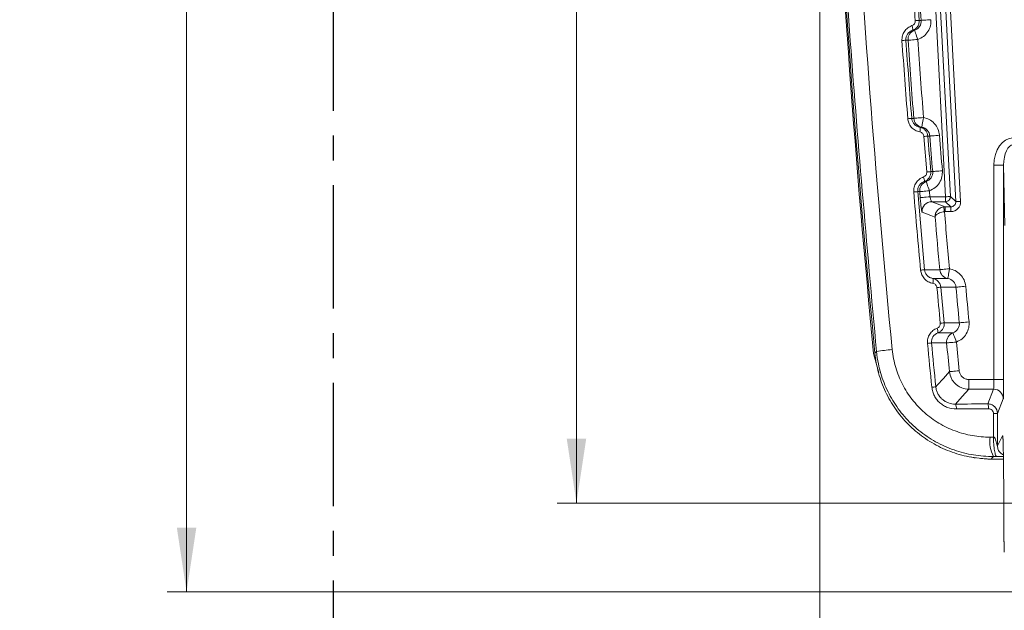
# Model space of a CAD drawing. Header units: millimetres. Extents: x 0 to 594, y 0 to 420.
# Tile 14 of 71: x 231 to 281, y 138 to 169. Entities that reach past the tile are written whole.
import ezdxf

# ---------------------------------------------------------------- set-up
doc = ezdxf.new("R2010")
doc.units = ezdxf.units.MM
doc.linetypes.add('CENTER', pattern=[10.16, 6.35, -1.27, 1.27, -1.27])
doc.styles.add('SLDTEXTSTYLE1', font='TXT', dxfattribs={"width": 0.605})
doc.dimstyles.new('SLDDIMSTYLE0', dxfattribs={"dimtxt": 2.568319, "dimasz": 3.3, "dimexe": 0, "dimexo": 0.0625, "dimgap": 0.64208, "dimtad": 1, "dimdec": 3, "dimlfac": 2, "dimrnd": 1e-09, "dimzin": 12, "dimdsep": 46, "dimtxsty": 'SLDTEXTSTYLE1', "dimsah": 1, "dimcen": 0.09, "dimadec": 0, "dimazin": 3, "dimtfac": 1, "dimtdec": 0, "dimtofl": 0, "dimtmove": 0, "dimatfit": 3, "dimfxl": 0, "dimfrac": 2, "dimtolj": 1, "dimtzin": 12, "dimarcsym": 0})
doc.dimstyles.new('SLDDIMSTYLE1', dxfattribs={"dimtxt": 2.568319, "dimasz": 3.3, "dimexe": 0, "dimexo": 0.0625, "dimgap": 0.64208, "dimtad": 1, "dimdec": 3, "dimlfac": 2, "dimrnd": 1e-09, "dimzin": 12, "dimdsep": 46, "dimtxsty": 'SLDTEXTSTYLE1', "dimsah": 1, "dimcen": 0.09, "dimadec": 0, "dimazin": 3, "dimtfac": 1, "dimtdec": 1, "dimtofl": 0, "dimtmove": 0, "dimatfit": 3, "dimfxl": 0, "dimfrac": 2, "dimtolj": 1, "dimtzin": 12, "dimarcsym": 0})
doc.dimstyles.new('SLDDIMSTYLE2', dxfattribs={"dimtxt": 2.568319, "dimasz": 3.3, "dimexe": 0, "dimexo": 0.0625, "dimgap": 0.64208, "dimtad": 1, "dimdec": 3, "dimlfac": 2, "dimrnd": 1e-09, "dimzin": 12, "dimdsep": 46, "dimtxsty": 'SLDTEXTSTYLE1', "dimsah": 1, "dimcen": 0.09, "dimadec": 0, "dimazin": 3, "dimtfac": 1, "dimtdec": 1, "dimtofl": 0, "dimtmove": 0, "dimatfit": 3, "dimfxl": 0, "dimfrac": 2, "dimtolj": 1, "dimtzin": 12, "dimarcsym": 0})
doc.dimstyles.new('SLDDIMSTYLE5', dxfattribs={"dimtxt": 2.568319, "dimasz": 3.3, "dimexe": 0, "dimexo": 0.0625, "dimgap": 0.64208, "dimtad": 1, "dimdec": 3, "dimlfac": 2, "dimrnd": 1e-09, "dimzin": 12, "dimdsep": 46, "dimtxsty": 'SLDTEXTSTYLE1', "dimsah": 1, "dimcen": 0.09, "dimadec": 0, "dimazin": 3, "dimtfac": 1, "dimtdec": 1, "dimtofl": 0, "dimtmove": 0, "dimatfit": 3, "dimfxl": 0, "dimfrac": 2, "dimtolj": 1, "dimtzin": 12, "dimarcsym": 0})

# ---------------------------------------------------------------- blocks, each defined once
blk = doc.blocks.new('*D10')
at = {"color": 7, "linetype": 'Continuous', "lineweight": 0}
for p, q in [((338.548, 146.536), (338.548, 71.536)), ((334.016, 89.628), (334.016, 90.216)), ((334.016, 90.216), (337.96, 90.216)), ((337.96, 90.216), (337.96, 89.628)), ((334.016, 86.198), (334.016, 85.61)), ((337.96, 85.61), (337.96, 86.198)), ((334.016, 85.61), (337.96, 85.61))]:
    blk.add_line(p, q, dxfattribs=at)
for points in [[(338.548, 146.536), (338.048, 143.236), (339.048, 143.236)], [(338.548, 71.536), (339.048, 74.836), (338.048, 74.836)]]:
    blk.add_solid(points, dxfattribs=at)
at = {"color": 7, "linetype": 'Continuous', "lineweight": 0, "attachment_point": 1, "rotation": 90, "style": 'SLDTEXTSTYLE1'}
for s, insert, char_height in [('min.', (330.017, 93.021, 0.05), 2.6458), ('min.', (334.55, 91.649, 0.05), 2.6458), ('150', (330.017, 83.797, 0.05), 2.6458), ('6', (334.55, 86.933, 0.05), 2.646)]:
    blk.add_mtext(s, dxfattribs=dict(at, insert=insert, char_height=char_height))
blk = doc.blocks.new('*D12')
at = {"color": 7, "linetype": 'Continuous', "lineweight": 0}
for p, q in [((271.889, 196.238), (271.889, 108.735)), ((253.852, 114.267), (253.264, 114.267)), ((253.264, 114.267), (253.264, 110.323)), ((257.282, 114.267), (257.87, 114.267)), ((257.87, 114.267), (257.87, 110.323)), ((253.264, 110.323), (253.852, 110.323)), ((257.87, 110.323), (257.282, 110.323)), ((271.889, 109.735), (246.889, 109.735))]:
    blk.add_line(p, q, dxfattribs=at)
for points in [[(246.889, 109.735), (250.189, 109.235), (250.189, 110.235)], [(271.889, 109.735), (268.589, 110.235), (268.589, 109.235)]]:
    blk.add_solid(points, dxfattribs=at)
at = {"color": 7, "linetype": 'Continuous', "lineweight": 0, "attachment_point": 1, "rotation": 0, "style": 'SLDTEXTSTYLE1'}
for s, insert, char_height in [('50', (252.431, 118.266, 0.05), 2.6458), ('min.', (259.695, 118.266, 0.05), 2.6458), ('min.', (259.303, 113.733, 0.05), 2.6458), ('2', (254.587, 113.733, 0.05), 2.646)]:
    blk.add_mtext(s, dxfattribs=dict(at, insert=insert, char_height=char_height))
blk = doc.blocks.new('*D13')
at = {"color": 7, "linetype": 'Continuous', "lineweight": 0}
for p, q in [((356.066, 264.449), (238.349, 264.449)), ((239.349, 264.449), (239.349, 139.275)), ((234.816, 206.027), (234.816, 206.615)), ((234.816, 206.615), (238.761, 206.615)), ((238.761, 206.615), (238.761, 206.027)), ((234.816, 197.697), (234.816, 197.109)), ((238.761, 197.109), (238.761, 197.697)), ((234.816, 197.109), (238.761, 197.109)), ((290.17, 139.275), (238.349, 139.275))]:
    blk.add_line(p, q, dxfattribs=at)
for points in [[(239.349, 264.449), (238.849, 261.149), (239.849, 261.149)], [(239.349, 139.275), (239.849, 142.575), (238.849, 142.575)]]:
    blk.add_solid(points, dxfattribs=at)
at = {"color": 7, "linetype": 'Continuous', "lineweight": 0, "char_height": 2.6458, "attachment_point": 1, "rotation": 90, "style": 'SLDTEXTSTYLE1'}
for s, insert in [('252,5', (230.818, 196.276, 0.05)), ('9,94', (235.35, 198.432, 0.05))]:
    blk.add_mtext(s, dxfattribs=dict(at, insert=insert))
blk = doc.blocks.new('*D17')
at = {"color": 7, "linetype": 'Continuous', "lineweight": 0}
for p, q in [((414.293, 245.752), (258.389, 245.752)), ((259.389, 143.848), (259.389, 245.752)), ((254.856, 196.515), (254.856, 197.103)), ((254.856, 197.103), (258.801, 197.103)), ((258.801, 197.103), (258.801, 196.515)), ((254.856, 193.085), (254.856, 192.497)), ((258.801, 192.497), (258.801, 193.085)), ((254.856, 192.497), (258.801, 192.497)), ((414.293, 143.848), (258.389, 143.848))]:
    blk.add_line(p, q, dxfattribs=at)
for points in [[(259.389, 245.752), (258.889, 242.452), (259.889, 242.452)], [(259.389, 143.848), (259.889, 147.148), (258.889, 147.148)]]:
    blk.add_solid(points, dxfattribs=at)
at = {"color": 7, "linetype": 'Continuous', "lineweight": 0, "attachment_point": 1, "rotation": 90, "style": 'SLDTEXTSTYLE1'}
for s, insert, char_height in [('203', (250.858, 190.684, -137.801), 2.6458), ('8', (255.39, 193.82, -137.801), 2.646)]:
    blk.add_mtext(s, dxfattribs=dict(at, insert=insert, char_height=char_height))

msp = doc.modelspace()

# ---------------------------------------------------------------- linework, layer by layer
at = {"color": 7, "linetype": 'CENTER', "lineweight": 30}
msp.add_line((246.88851, 271.94925), (246.88862, 71.53632), dxfattribs=at)
at = {"color": 8, "linetype": 'Continuous', "lineweight": 0}
for p, q in [((278.35489, 159.58588), (276.89997, 187.34706)), ((277.15034, 187.36018), (278.60526, 159.59901)), ((278.88216, 159.33624), (277.39969, 187.62295)), ((277.65006, 187.63607), (279.13252, 159.34936)), ((276.88334, 170.47811), (277.00747, 168.65383)), ((276.76887, 168.14408), (276.66588, 168.14408)), ((276.42908, 167.63348), (276.32086, 167.63349)), ((277.3953, 160.86208), (277.24708, 162.68937)), ((280.84385, 150.19661), (280.84384, 161.20986)), ((281.34527, 161.20986), (281.34527, 150.19661)), ((277.36288, 160.36859), (277.26465, 160.36859)), ((276.92676, 159.85376), (277.27955, 155.83842)), ((277.03009, 159.85375), (276.92676, 159.85376)), ((277.55539, 159.58588), (278.35489, 159.58588)), ((278.60526, 159.59901), (278.88216, 159.33624)), ((277.65166, 159.33517), (278.33389, 159.07241)), ((278.26965, 159.06825), (278.33389, 159.07241)), ((278.33389, 159.07241), (278.63178, 159.07241)), ((278.63178, 159.07241), (278.35489, 159.33517)), ((278.33389, 158.8217), (278.30174, 158.81963)), ((278.63178, 158.82169), (278.33389, 158.8217)), ((278.12061, 154.94023), (278.29315, 153.11108)), ((274.72868, 151.5455), (274.80876, 151.63462)), ((279.55678, 150.19661), (280.84385, 150.19661)), ((280.82711, 149.69559), (279.55678, 149.69558)), ((280.52683, 148.94449), (280.82711, 149.69559)), ((281.32853, 149.19456), (281.02892, 148.44512)), ((280.82183, 147.23735), (280.82182, 148.44512)), ((281.02891, 146.7782), (281.29354, 147.30761)), ((281.29354, 147.30761), (281.30193, 147.21661)), ((281.36683, 141.84158), (281.37459, 141.84158)), ((281.36683, 141.84158), (281.37463, 141.75352))]:
    msp.add_line(p, q, dxfattribs=at)
at = {"color": 7, "linetype": 'Continuous', "lineweight": 15}
for p, q in [((281.39941, 158.10813), (281.34527, 161.20986)), ((278.35489, 159.33517), (277.65166, 159.33517)), ((274.66304, 151.53855), (274.93516, 150.53673)), ((281.02892, 148.44512), (281.02891, 146.7782)), ((279.66606, 146.21868), (279.87981, 146.15372)), ((281.33741, 146.10434), (280.70654, 146.10433)), ((281.34782, 144.45792), (281.34935, 142.79209)), ((281.37459, 141.84158), (281.37465, 141.65985))]:
    msp.add_line(p, q, dxfattribs=at)
at = {"color": 8, "linetype": 'Continuous', "lineweight": 0, "flags": 128}
for points in [[(277.00747, 168.65383), (277.08646, 168.65382), (277.11003, 168.65383)], [(277.11003, 168.65383), (277.12325, 168.65474), (277.15415, 168.65687), (277.2016, 168.66015), (277.26389, 168.66445), (277.33874, 168.66961), (277.42345, 168.67546), (277.51494, 168.68177), (277.60986, 168.68833)], [(276.76887, 168.14408), (276.77233, 168.13382), (276.78168, 168.10602), (276.7966, 168.0617), (276.81651, 168.00256), (276.84066, 167.93082), (276.86814, 167.84918), (276.89791, 167.76074), (276.92885, 167.66883)], [(276.42908, 167.63348), (276.4423, 167.63442), (276.47319, 167.6366), (276.52064, 167.63996), (276.58292, 167.64436), (276.65777, 167.64966), (276.74246, 167.65565), (276.83394, 167.66212), (276.92885, 167.66883)], [(276.6208, 163.61814), (276.65598, 163.61814), (276.7266, 163.61814)], [(276.7266, 163.61814), (276.73981, 163.61916), (276.77069, 163.62155), (276.81812, 163.62523), (276.88037, 163.63005), (276.95518, 163.63585), (277.03984, 163.6424), (277.13126, 163.64948), (277.22613, 163.65683)], [(277.13752, 163.16324), (277.13934, 163.17337), (277.14446, 163.2019), (277.1527, 163.24774), (277.16372, 163.30915), (277.17712, 163.38379), (277.19238, 163.46882), (277.20893, 163.561), (277.22613, 163.65683)], [(277.03802, 163.16324), (277.07108, 163.16324), (277.13752, 163.16324)], [(277.54996, 162.70909), (277.49574, 162.70909), (277.45096, 162.70909)], [(277.54996, 162.70909), (277.56317, 162.71014), (277.59405, 162.71258), (277.64147, 162.71632), (277.70371, 162.72124), (277.77851, 162.72715), (277.86316, 162.73383), (277.95457, 162.74105), (278.04943, 162.74855)], [(281.34527, 161.20986), (281.33416, 161.20986), (281.30462, 161.20986), (281.25777, 161.20986), (281.19535, 161.20986), (281.11973, 161.20986), (281.03374, 161.20986), (280.94061, 161.20986), (280.84384, 161.20986)], [(277.59922, 160.88257), (277.67826, 160.88256), (277.69703, 160.88257)], [(277.69703, 160.88257), (277.71024, 160.88365), (277.74111, 160.88618), (277.78852, 160.89007), (277.85075, 160.89518), (277.92553, 160.90131), (278.01015, 160.90826), (278.10155, 160.91576), (278.19637, 160.92354)], [(277.36288, 160.36859), (277.3665, 160.35834), (277.37625, 160.33063), (277.39177, 160.28651), (277.41249, 160.22764), (277.43762, 160.15625), (277.46621, 160.07502), (277.49718, 159.98703), (277.52936, 159.89558)], [(277.03009, 159.85375), (277.04329, 159.85486), (277.07416, 159.85745), (277.12156, 159.86142), (277.18378, 159.86663), (277.25855, 159.87289), (277.34316, 159.87998), (277.43454, 159.88764), (277.52936, 159.89558)], [(277.05614, 159.5438), (277.05287, 159.58254), (277.04961, 159.62129), (277.04635, 159.66003), (277.04309, 159.69877), (277.03983, 159.73752), (277.03658, 159.77626), (277.03334, 159.81501), (277.03009, 159.85375)], [(277.05614, 159.5438), (277.06934, 159.54491), (277.1002, 159.54751), (277.14761, 159.55151), (277.20982, 159.55675), (277.28459, 159.56306), (277.3692, 159.57019), (277.46057, 159.57789), (277.55539, 159.58588)], [(277.52936, 159.89558), (277.53261, 159.85687), (277.53585, 159.81816), (277.5391, 159.77944), (277.54236, 159.74073), (277.54561, 159.70202), (277.54887, 159.66331), (277.55213, 159.62459), (277.55539, 159.58588)], [(278.60526, 159.59901), (278.59971, 159.59871), (278.58496, 159.59794), (278.56156, 159.59672), (278.5304, 159.59508), (278.49264, 159.5931), (278.4497, 159.59085), (278.4032, 159.58842), (278.35489, 159.58588)], [(278.35489, 159.58588), (278.35489, 159.5375), (278.35489, 159.49094), (278.35489, 159.44794), (278.35489, 159.41013), (278.35489, 159.37893), (278.35489, 159.3555), (278.35489, 159.34073), (278.35489, 159.33517)], [(278.30174, 158.81963), (278.29556, 158.86744), (278.28963, 158.91347), (278.28414, 158.95599), (278.27931, 158.99343), (278.27531, 159.02439), (278.2723, 159.0477), (278.27039, 159.06251), (278.26965, 159.06825)], [(278.33389, 159.07241), (278.33389, 159.06685), (278.33389, 159.05208), (278.33389, 159.02866), (278.3339, 158.99745), (278.33389, 158.95964), (278.33389, 158.91664), (278.33389, 158.87008), (278.33389, 158.8217)], [(278.63178, 158.82169), (278.63178, 158.87008), (278.63179, 158.91664), (278.63179, 158.95964), (278.63178, 158.99745), (278.63179, 159.02866), (278.63179, 159.05208), (278.63179, 159.06685), (278.63178, 159.07241)], [(279.13252, 159.34936), (279.0842, 159.34683), (279.03771, 159.34439), (278.99477, 159.34214), (278.95701, 159.34016), (278.92585, 159.33853), (278.90245, 159.33731), (278.8877, 159.33653), (278.88216, 159.33624)], [(277.82355, 158.53231), (277.77814, 158.54981), (277.59651, 158.61983), (277.15246, 158.79103)], [(278.0616, 155.83836), (278.0748, 155.83956), (278.10564, 155.84235), (278.15302, 155.84665), (278.2152, 155.85228), (278.28993, 155.85905), (278.37449, 155.86672), (278.46581, 155.87499), (278.56058, 155.88358)], [(278.478, 155.38894), (278.47968, 155.39905), (278.48445, 155.42761), (278.49212, 155.47354), (278.5024, 155.53508), (278.51488, 155.60988), (278.52911, 155.69511), (278.54454, 155.78752), (278.56058, 155.88358)], [(277.27955, 155.83842), (277.31474, 155.83841), (277.49045, 155.8384), (278.0616, 155.83836)], [(277.70223, 155.38895), (277.73531, 155.38895), (277.91104, 155.38895), (278.478, 155.38894)], [(278.89593, 154.94027), (278.82909, 154.94027), (278.47765, 154.94025), (278.16268, 154.94023), (278.12061, 154.94023)], [(278.89593, 154.94027), (278.90912, 154.94149), (278.93996, 154.94433), (278.98734, 154.94869), (279.0495, 154.95442), (279.12422, 154.96131), (279.20877, 154.9691), (279.30009, 154.97752), (279.39483, 154.98625)], [(278.29315, 153.11108), (278.37227, 153.11108), (278.72381, 153.11109), (279.03822, 153.11109), (279.0673, 153.11109)], [(279.0673, 153.11109), (279.08049, 153.11235), (279.11132, 153.11529), (279.15868, 153.1198), (279.22084, 153.12572), (279.29553, 153.13283), (279.38006, 153.14088), (279.47134, 153.14957), (279.56607, 153.15859)], [(278.74034, 152.59296), (278.71805, 152.59296), (278.54225, 152.59297), (277.96573, 152.59299)], [(278.74034, 152.59296), (278.74411, 152.58272), (278.75426, 152.55512), (278.77041, 152.5112), (278.79195, 152.45263), (278.81806, 152.3816), (278.84777, 152.30081), (278.87996, 152.21329), (278.9134, 152.12233)], [(278.41472, 152.07397), (278.39181, 152.07397), (278.21598, 152.07399), (277.63511, 152.07403)], [(278.41472, 152.07397), (278.42791, 152.07525), (278.45874, 152.07824), (278.50609, 152.08283), (278.56823, 152.08886), (278.64292, 152.0961), (278.72743, 152.1043), (278.8187, 152.11315), (278.9134, 152.12233)], [(277.85921, 149.82312), (277.9304, 149.90196), (278.24676, 150.25222), (278.55966, 150.59844)], [(278.55966, 150.59844), (278.57285, 150.59976), (278.60366, 150.60282), (278.651, 150.60753), (278.71313, 150.61371), (278.7878, 150.62114), (278.87228, 150.62954), (278.96353, 150.63862), (279.05822, 150.64804)], [(279.55678, 149.69558), (279.55678, 149.70884), (279.55678, 149.73981), (279.55678, 149.78738), (279.55678, 149.84982), (279.55678, 149.92485), (279.55678, 150.00976), (279.55678, 150.10146), (279.55678, 150.19661)], [(281.34527, 150.19661), (281.33416, 150.19661), (281.30463, 150.19661), (281.25777, 150.19661), (281.19536, 150.19661), (281.11973, 150.19661), (281.03374, 150.19661), (280.94062, 150.19661), (280.84385, 150.19661)], [(279.55678, 149.69558), (279.21086, 149.31343), (278.8653, 148.93147)], [(281.02892, 148.44512), (281.02445, 148.44513), (281.0127, 148.44512), (280.99399, 148.44512), (280.96891, 148.44513), (280.93816, 148.44513), (280.90268, 148.44512), (280.86352, 148.44513), (280.82182, 148.44512)], [(280.82413, 146.2339), (280.7597, 146.1629), (280.70655, 146.10433)]]:
    msp.add_lwpolyline(points, dxfattribs=at)
at = {"color": 7, "linetype": 'Continuous', "lineweight": 15}
for centre, radius, start, end in [((876.57541, 210.08371), 604.68686, 176.10106441, 185.55536065), ((876.1528, 209.82768), 604.3075, 179.99664675, 185.5351321)]:
    msp.add_arc(centre, radius, start, end, dxfattribs=at)
at = {"color": 8, "linetype": 'Continuous', "lineweight": 0}
for centre, radius, start, end in [((877.32766, 210.08371), 601.64577, 183.7744397, 183.94856525), ((276.5602, 172.72562), 4.09629, 273.407787, 276.268588), ((276.92931, 167.66895), 0.50149, 108.658465, 184.05568), ((276.29348, 168.21239), 0.37862, 349.605556, 26.563432), ((275.87696, 171.56235), 3.95386, 273.488369, 276.446261), ((876.57541, 210.08371), 601.64577, 184.04597144, 184.42940863), ((876.57541, 210.08371), 601.14475, 184.04597144, 184.42940863), ((276.17475, 167.22915), 3.63845, 273.824154, 277.04187), ((277.22645, 163.65661), 0.50132, 184.401395, 259.783183), ((276.6827, 163.03742), 0.37694, 341.279897, 19.498862), ((277.00099, 166.2968), 3.61581, 273.902551, 277.148693), ((877.32766, 210.08371), 601.64577, 184.51624308, 184.69074933), ((877.32766, 210.08371), 601.14475, 184.51624308, 184.69074933), ((276.8876, 160.43022), 0.38205, 350.717758, 27.240718), ((277.14857, 164.3437), 3.49035, 274.053663, 277.41835), ((277.52984, 159.89568), 0.50151, 109.445228, 184.795682), ((276.47913, 163.20853), 3.3845, 274.137252, 277.6001), ((278.3548, 159.58597), 0.25079, 270.019729, 2.980592), ((277.65236, 158.83347), 0.5017, 90.079793, 184.852721), ((876.57541, 210.08371), 600.967, 184.92092301, 185.17876319), ((876.57541, 210.08371), 600.46598, 184.89752205, 185.17876319), ((276.83037, 158.95806), 3.15182, 274.469972, 278.193292), ((277.34528, 155.25912), 0.37983, 341.982182, 19.986918), ((278.56088, 155.88335), 0.50131, 185.149235, 260.483514), ((277.66652, 158.0579), 3.15056, 274.552478, 278.286854), ((877.32766, 210.08371), 600.967, 185.26474286, 185.43989941), ((877.32766, 210.08371), 600.46598, 185.26474286, 185.43989941), ((277.83876, 156.13068), 3.0536, 274.702411, 278.557738), ((277.5836, 152.64755), 0.38601, 351.873192, 27.922752), ((278.9139, 152.12243), 0.50153, 110.246649, 185.544429), ((277.18428, 155.00439), 2.96484, 274.78318, 278.746298), ((876.57541, 210.08371), 600.967, 185.53923355, 185.68058615), ((876.57541, 210.08371), 600.46598, 185.53923355, 185.68058615), ((276.54537, 140.55061), 11.21923, 94.736483, 98.904537), ((277.40651, 152.65899), 2.87177, 274.974996, 279.069759), ((280.82686, 149.19392), 0.50167, 0.0734, 89.972171), ((278.48885, 148.73485), 0.4247, 352.709465, 27.577612), ((280.14105, 148.748), 0.43294, 352.83267, 26.99163), ((282.33896, 147.01469), 1.70421, 172.528608, 207.268052)]:
    msp.add_arc(centre, radius, start, end, dxfattribs=at)
for centre, major_axis, ratio, start_param, end_param in [((281.847, 161.19236), (-0.02476, 1.41835), 0.70705293, 6.27084428, 7.82929958), ((281.847, 161.19236), (-0.01857, 1.06382), 0.47134469, 6.27084428, 7.82929958), ((278.63162, 159.32327), (0.18206, -0.17277), 0.99903667, 5.47176769, 7.09460293), ((278.63162, 159.32327), (-0.36389, 0.34532), 0.99967865, 2.33017503, 3.95301027), ((280.82634, 150.19661), (0, 0.5015), 0.03491013, 3.18522588, 4.71238898), ((281.32777, 150.19661), (0, 1.003), 0.01745506, 3.18522588, 4.71238898), ((350.61503, 131.68601), (401.45075, 0.00023), 0.04366094, 1.7462829, 1.75048785), ((350.61503, 131.4355), (401.2, 0.00023), 0.04368823, 1.7462829, 1.75048785), ((281.29537, 144.30044), (0, 3.009), 0.01745506, 5.87225916, 6.31809189), ((350.61503, 133.47529), (401.2, 0.00023), 0.03483347, 1.74564701, 1.74608391), ((350.61503, 132.4729), (400.197, 0.00023), 0.03492077, 1.74564701, 1.74608391)]:
    msp.add_ellipse(centre, major_axis=major_axis, ratio=ratio, start_param=start_param, end_param=end_param, dxfattribs=at)
at = {"color": 7, "linetype": 'Continuous', "lineweight": 15}
for centre, major_axis, start_param, end_param in [((281.29537, 144.30044), (0, 3.009), 4.76474886, 5.87225916), ((281.36683, 142.84458), (0, 1.003), 1.6231562, 3.14159265)]:
    msp.add_ellipse(centre, major_axis=major_axis, ratio=0.01745506, start_param=start_param, end_param=end_param, dxfattribs=at)
at = {"color": 8, "linetype": 'Continuous', "lineweight": 0}
for points, knots in [([(274.80876, 151.63462), (274.31581, 157.12667), (273.32981, 168.11186), (272.42718, 184.63429), (271.94351, 201.21315), (271.93675, 217.83893), (272.35655, 234.50016), (273.02707, 245.5892), (273.3623, 251.13317)], [0, 0, 0, 0, 0.16606057, 0.33215361, 0.4982139, 0.66546473, 0.83274903, 1, 1, 1, 1]), ([(274.17126, 251.06512), (273.03265, 234.48866), (272.58751, 217.92267), (273.07024, 184.81149), (273.99811, 168.26628), (275.61896, 151.73152)], [0, 0, 0, 0, 0.5, 0.5, 1, 1, 1, 1]), ([(276.63213, 168.3817), (276.65745, 168.39289), (276.70798, 168.41521), (276.76479, 168.47736), (276.80144, 168.55338), (276.80294, 168.60884), (276.80369, 168.63658)], [0, 0, 0, 0, 0.25185845, 0.50272443, 0.75131256, 1, 1, 1, 1]), ([(277.00747, 168.65383), (277.00599, 168.59838), (277.00303, 168.48768), (276.93028, 168.33583), (276.81734, 168.21137), (276.71634, 168.1665), (276.66588, 168.14408)], [0, 0, 0, 0, 0.250373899, 0.499859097, 0.750169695, 1, 1, 1, 1]), ([(276.76887, 168.14408), (276.87404, 168.17941), (276.96466, 168.24858), (277.08797, 168.4324), (277.11769, 168.54304), (277.11003, 168.65383)], [0, 0, 0, 0, 0.5, 0.5, 1, 1, 1, 1]), ([(277.60986, 168.68833), (277.60792, 168.58686), (277.60382, 168.37217), (277.46752, 168.06816), (277.23956, 167.80846), (277.03242, 167.71537), (276.92885, 167.66883)], [0, 0, 0, 0, 0.22993206, 0.486507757, 0.74325866, 1, 1, 1, 1]), ([(276.11753, 167.61582), (276.11964, 167.699), (276.12386, 167.86534), (276.23334, 168.09351), (276.40372, 168.28066), (276.55573, 168.34791), (276.63213, 168.3817)], [0, 0, 0, 0, 0.24827558, 0.49644787, 0.74692768, 1, 1, 1, 1]), ([(276.66588, 168.14408), (276.56244, 168.10972), (276.47127, 168.04294), (276.34437, 167.85923), (276.31275, 167.74671), (276.32086, 167.63349)], [0, 0, 0, 0, 0.5, 0.5, 1, 1, 1, 1]), ([(277.03969, 162.91644), (276.956, 162.93999), (276.78856, 162.98709), (276.58704, 163.15917), (276.45468, 163.37122), (276.42904, 163.52777), (276.41742, 163.5988)], [0, 0, 0, 0, 0.26301325, 0.5262253, 0.78505942, 1, 1, 1, 1]), ([(276.6208, 163.61814), (276.62863, 163.57074), (276.64595, 163.46585), (276.73517, 163.32429), (276.87038, 163.21001), (276.98199, 163.17887), (277.03802, 163.16324)], [0, 0, 0, 0, 0.21203473, 0.46920513, 0.73354122, 1, 1, 1, 1]), ([(277.22613, 163.65683), (277.32439, 163.6301), (277.53187, 163.57365), (277.79352, 163.36728), (277.9897, 163.08335), (278.02952, 162.86015), (278.04943, 162.74855)], [0, 0, 0, 0, 0.230749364, 0.487252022, 0.743624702, 1, 1, 1, 1]), ([(277.03802, 163.16324), (277.0936, 163.14751), (277.20511, 163.11595), (277.33876, 163.00104), (277.42622, 162.86002), (277.44324, 162.7562), (277.45096, 162.70909)], [0, 0, 0, 0, 0.26116506, 0.52396193, 0.78401112, 1, 1, 1, 1]), ([(277.54996, 162.70909), (277.5412, 162.8198), (277.49573, 162.92444), (277.34683, 163.08831), (277.24673, 163.14367), (277.13752, 163.16324)], [0, 0, 0, 0, 0.5, 0.5, 1, 1, 1, 1]), ([(277.24708, 162.68937), (277.24319, 162.71293), (277.23461, 162.76499), (277.19055, 162.83557), (277.12338, 162.8929), (277.06758, 162.90859), (277.03969, 162.91644)], [0, 0, 0, 0, 0.21427616, 0.473321, 0.73677176, 1, 1, 1, 1]), ([(276.7233, 159.83285), (276.71624, 159.91656), (276.72314, 159.99913), (276.7647, 160.16169), (276.79825, 160.23728), (276.89014, 160.37673), (276.94612, 160.43703), (277.07732, 160.53885), (277.14921, 160.57783), (277.22728, 160.60509)], [0, 0, 0, 0, 0.25, 0.25, 0.5, 0.5, 0.75, 0.75, 1, 1, 1, 1]), ([(277.22728, 160.60509), (277.25238, 160.61659), (277.30253, 160.63955), (277.35849, 160.70237), (277.39413, 160.77887), (277.39491, 160.83434), (277.3953, 160.86208)], [0, 0, 0, 0, 0.25133287, 0.50228202, 0.75109091, 1, 1, 1, 1]), ([(277.59921, 160.88256), (277.60832, 160.77185), (277.58023, 160.66129), (277.45892, 160.47539), (277.36922, 160.40528), (277.26465, 160.36859)], [0, 0, 0, 0, 0.5, 0.5, 1, 1, 1, 1]), ([(277.36289, 160.36859), (277.46749, 160.40533), (277.55711, 160.47568), (277.67788, 160.661), (277.70613, 160.77196), (277.69703, 160.88257)], [0, 0, 0, 0, 0.5, 0.5, 1, 1, 1, 1]), ([(278.19637, 160.92354), (278.19578, 160.82231), (278.19451, 160.60784), (278.06249, 160.30224), (277.83812, 160.03945), (277.63228, 159.94354), (277.52936, 159.89558)], [0, 0, 0, 0, 0.22950187, 0.48622233, 0.74311652, 1, 1, 1, 1]), ([(277.26465, 160.36859), (277.21395, 160.34552), (277.11343, 160.29979), (277.00066, 160.17392), (276.92887, 160.02057), (276.92746, 159.90927), (276.92676, 159.85376)], [0, 0, 0, 0, 0.25592384, 0.50738374, 0.75428414, 1, 1, 1, 1]), ([(277.15246, 158.79103), (277.15023, 158.79189), (277.14763, 158.79753), (277.14172, 158.81796), (277.13838, 158.83297), (277.13115, 158.8716), (277.12729, 158.89501), (277.11909, 158.94991), (277.11471, 158.98172), (277.1014, 159.08562), (277.09192, 159.16883), (277.07352, 159.34799), (277.06442, 159.44553), (277.05614, 159.5438)], [0, 0, 0, 0, 0.125, 0.125, 0.25, 0.25, 0.375, 0.375, 0.5, 0.5, 0.75, 0.75, 1, 1, 1, 1]), ([(277.55539, 159.58588), (277.55982, 159.56893), (277.57166, 159.52361), (277.59301, 159.45419), (277.61676, 159.38974), (277.63793, 159.34513), (277.6471, 159.33848), (277.65166, 159.33517)], [0, 0, 0, 0, 0.13136241, 0.35111789, 0.56986442, 0.78616865, 1, 1, 1, 1]), ([(277.82355, 158.53231), (277.82355, 158.53278), (277.82356, 158.53331), (277.82356, 158.53428), (277.82361, 158.53563), (277.8237, 158.53843), (277.82404, 158.54363), (277.8252, 158.55328), (277.82914, 158.57166), (277.83688, 158.59104), (277.86152, 158.63463), (277.91904, 158.69378), (278.03822, 158.75716), (278.16861, 158.80008), (278.25658, 158.813), (278.30174, 158.81963)], [0, 0, 0, 0, 0.00396695, 0.00441827, 0.00824108, 0.01518838, 0.02797084, 0.0516231, 0.09566276, 0.18016491, 0.21112164, 0.4561194, 0.67153804, 0.8313792, 1, 1, 1, 1]), ([(278.56058, 155.88358), (278.65888, 155.85815), (278.86676, 155.80435), (279.13085, 155.6016), (279.33073, 155.32025), (279.37347, 155.09758), (279.39483, 154.98625)], [0, 0, 0, 0, 0.23024031, 0.48691803, 0.74345737, 1, 1, 1, 1]), ([(277.70648, 155.14163), (277.62478, 155.15518), (277.54731, 155.18131), (277.40089, 155.25888), (277.33514, 155.30878), (277.16395, 155.48988), (277.09132, 155.64808), (277.07602, 155.81583)], [0, 0, 0, 0, 0.25, 0.25, 0.5, 0.5, 1, 1, 1, 1]), ([(277.27955, 155.83842), (277.28795, 155.7913), (277.30658, 155.68678), (277.3974, 155.54646), (277.53397, 155.43375), (277.646, 155.40392), (277.70223, 155.38895)], [0, 0, 0, 0, 0.211399, 0.46890494, 0.73342356, 1, 1, 1, 1]), ([(277.70223, 155.38895), (277.81158, 155.37074), (277.91204, 155.31691), (278.06298, 155.15564), (278.11039, 155.05091), (278.12061, 154.94023)], [0, 0, 0, 0, 0.5, 0.5, 1, 1, 1, 1]), ([(278.89593, 154.94027), (278.88572, 155.05079), (278.83894, 155.15477), (278.68809, 155.31663), (278.58737, 155.37072), (278.478, 155.38894)], [0, 0, 0, 0, 0.5, 0.5, 1, 1, 1, 1]), ([(277.91659, 154.91728), (277.91141, 154.97312), (277.88717, 155.02576), (277.81112, 155.1061), (277.76088, 155.13261), (277.70648, 155.14163)], [0, 0, 0, 0, 0.5, 0.5, 1, 1, 1, 1]), ([(277.92467, 152.82831), (277.97636, 152.84717), (278.02082, 152.88239), (278.08077, 152.97597), (278.09442, 153.03175), (278.08909, 153.08736)], [0, 0, 0, 0, 0.5, 0.5, 1, 1, 1, 1]), ([(278.29315, 153.11108), (278.29311, 153.05561), (278.29302, 152.94485), (278.22423, 152.79113), (278.11472, 152.66406), (278.01527, 152.61662), (277.96573, 152.59299)], [0, 0, 0, 0, 0.25073696, 0.50069445, 0.75128918, 1, 1, 1, 1]), ([(278.74034, 152.59296), (278.84435, 152.63114), (278.93293, 152.70265), (279.05109, 152.88945), (279.07783, 153.0007), (279.0673, 153.11109)], [0, 0, 0, 0, 0.5, 0.5, 1, 1, 1, 1]), ([(279.56607, 153.15859), (279.56681, 153.05766), (279.5684, 152.84351), (279.44078, 152.53638), (279.22011, 152.27049), (279.01564, 152.17172), (278.9134, 152.12233)], [0, 0, 0, 0, 0.22899268, 0.48588209, 0.74294417, 1, 1, 1, 1]), ([(277.4315, 152.04988), (277.42335, 152.1334), (277.42915, 152.21596), (277.46849, 152.37892), (277.50098, 152.45488), (277.5909, 152.59549), (277.64599, 152.65648), (277.77572, 152.76005), (277.84703, 152.79999), (277.92467, 152.82831)], [0, 0, 0, 0, 0.25, 0.25, 0.5, 0.5, 0.75, 0.75, 1, 1, 1, 1]), ([(277.96574, 152.59299), (277.86337, 152.55585), (277.77413, 152.48664), (277.65246, 152.2997), (277.62405, 152.18665), (277.63511, 152.07403)], [0, 0, 0, 0, 0.5, 0.5, 1, 1, 1, 1]), ([(280.82413, 146.2339), (280.47951, 146.24949), (279.79028, 146.28067), (278.78379, 146.54665), (277.83577, 146.97179), (276.97442, 147.55283), (276.22987, 148.2735), (275.62165, 149.10168), (275.17183, 150.01781), (274.908, 150.87262), (274.83659, 151.42092), (274.80876, 151.63462)], [0, 0, 0, 0, 0.11700974, 0.23401588, 0.35129733, 0.4685703, 0.58456391, 0.70054838, 0.81403837, 0.9275239, 1, 1, 1, 1]), ([(275.61896, 151.73152), (275.64961, 151.41882), (275.71034, 151.10879), (275.88613, 150.51337), (276.00093, 150.22667), (276.2133, 149.81305), (276.29127, 149.67728), (276.45897, 149.41481), (276.54832, 149.28856), (276.8323, 148.92421), (277.04272, 148.70042), (277.39021, 148.39356), (277.51188, 148.29582), (277.76105, 148.11399), (277.88903, 148.0294), (278.28292, 147.79407), (278.55867, 147.66162), (278.99244, 147.50031), (279.13994, 147.45306), (279.43582, 147.37289), (279.58488, 147.33969), (280.03534, 147.26038), (280.34001, 147.23438), (280.64922, 147.23629)], [0, 0, 0, 0, 0.125, 0.125, 0.25, 0.25, 0.3125, 0.3125, 0.375, 0.375, 0.5, 0.5, 0.5625, 0.5625, 0.625, 0.625, 0.75, 0.75, 0.8125, 0.8125, 0.875, 0.875, 1, 1, 1, 1]), ([(279.55678, 149.69558), (279.43284, 149.69569), (279.3104, 149.71884), (279.13891, 149.78512), (279.08298, 149.81289), (278.97869, 149.87726), (278.92983, 149.91396), (278.83873, 149.99648), (278.79661, 150.04241), (278.72251, 150.13974), (278.69003, 150.19157), (278.60665, 150.35678), (278.57203, 150.47513), (278.55966, 150.59844)], [0, 0, 0, 0, 0.25, 0.25, 0.375, 0.375, 0.5, 0.5, 0.625, 0.625, 0.75, 0.75, 1, 1, 1, 1]), ([(279.05822, 150.64804), (279.0693, 150.59251), (279.09147, 150.48145), (279.1923, 150.34063), (279.33003, 150.2403), (279.4599, 150.20024), (279.53635, 150.19737), (279.55678, 150.19661)], [0, 0, 0, 0, 0.22924137, 0.45849027, 0.68753996, 0.91652768, 1, 1, 1, 1]), ([(277.85921, 149.82312), (277.86555, 149.76045), (277.87795, 149.69835), (277.91364, 149.57924), (277.93688, 149.52194), (277.99414, 149.41181), (278.02836, 149.35899), (278.10457, 149.26244), (278.14688, 149.21806), (278.23989, 149.13708), (278.29023, 149.10097), (278.39515, 149.03932), (278.45016, 149.01339), (278.62294, 148.95052), (278.74284, 148.93021), (278.8653, 148.93147)], [0, 0, 0, 0, 0.125, 0.125, 0.25, 0.25, 0.375, 0.375, 0.5, 0.5, 0.625, 0.625, 0.75, 0.75, 1, 1, 1, 1]), ([(278.91012, 148.68096), (278.75626, 148.67974), (278.60577, 148.70593), (278.38962, 148.78585), (278.32091, 148.81871), (278.19002, 148.89661), (278.1273, 148.94216), (278.01172, 149.04391), (277.95923, 149.09957), (277.86476, 149.22039), (277.82243, 149.28634), (277.75164, 149.42359), (277.72291, 149.49493), (277.67879, 149.64306), (277.66345, 149.7202), (277.65556, 149.79803)], [0, 0, 0, 0, 0.25, 0.25, 0.375, 0.375, 0.5, 0.5, 0.625, 0.625, 0.75, 0.75, 0.875, 0.875, 1, 1, 1, 1]), ([(280.52683, 148.94449), (280.59294, 148.94472), (280.65778, 148.93203), (280.77923, 148.88238), (280.83485, 148.84554), (280.97407, 148.7075), (281.02887, 148.57774), (281.02892, 148.44512)], [0, 0, 0, 0, 0.25, 0.25, 0.5, 0.5, 1, 1, 1, 1]), ([(280.82183, 148.44512), (280.82183, 148.5118), (280.79406, 148.57697), (280.70078, 148.6685), (280.63623, 148.69449), (280.57061, 148.69398)], [0, 0, 0, 0, 0.5, 0.5, 1, 1, 1, 1]), ([(280.82183, 147.23735), (280.82252, 147.1212), (280.82688, 146.99629), (280.84464, 146.75415), (280.85808, 146.63761), (280.89191, 146.44325), (280.9122, 146.36604), (280.95435, 146.26402), (280.97609, 146.23896), (280.99631, 146.23497)], [0, 0, 0, 0, 0.25, 0.25, 0.5, 0.5, 0.75, 0.75, 1, 1, 1, 1]), ([(281.33279, 146.31908), (281.27743, 146.3501), (281.16468, 146.41326), (281.05203, 146.58235), (281.03662, 146.71292), (281.02891, 146.7782)], [0, 0, 0, 0, 0.32539742, 0.66269467, 1, 1, 1, 1]), ([(280.99631, 146.23496), (281.04126, 146.23532), (281.12542, 146.23597), (281.24788, 146.23788), (281.30456, 146.24014), (281.33443, 146.24133)], [0, 0, 0, 0, 0.351598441, 0.658261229, 1, 1, 1, 1])]:
    msp.add_open_spline(points, degree=3, knots=knots, dxfattribs=at)
for points in [[(276.80369, 168.63658), (276.76139, 169.24486), (276.72002, 169.85321), (276.67958, 170.46162)], [(276.41742, 163.5988), (276.31295, 164.93746), (276.21298, 166.27646), (276.11753, 167.61582)], [(276.32086, 167.63349), (276.41633, 166.29469), (276.51631, 164.95624), (276.62081, 163.61814)], [(277.45096, 162.70909), (277.49944, 162.10017), (277.54886, 161.49133), (277.59921, 160.88256)], [(277.07602, 155.81583), (276.95393, 157.15443), (276.83636, 158.49343), (276.7233, 159.83285)], [(278.08909, 153.08736), (278.03065, 153.69724), (277.97315, 154.30721), (277.91659, 154.91728)], [(277.65556, 149.79803), (277.57945, 150.5485), (277.50477, 151.29912), (277.4315, 152.04988)], [(277.63511, 152.07403), (277.70839, 151.32358), (277.78309, 150.57328), (277.85921, 149.82312)]]:
    msp.add_open_spline(points, degree=3, dxfattribs=at)
at = {"color": 7, "linetype": 'Continuous', "lineweight": 15}
for points, knots in [([(277.82355, 158.53231), (277.82349, 158.53325), (277.82343, 158.53431), (277.82331, 158.53629), (277.82317, 158.53897), (277.8229, 158.54464), (277.82258, 158.55505), (277.82247, 158.5744), (277.82408, 158.61094), (277.82951, 158.65013), (277.84896, 158.73549), (277.89975, 158.84918), (278.01132, 158.9655), (278.13758, 159.04047), (278.22485, 159.05882), (278.26965, 159.06825)], [0, 0, 0, 0, 0.00397209, 0.00441804, 0.00826972, 0.01521876, 0.02804461, 0.05173121, 0.09582302, 0.18014622, 0.21495367, 0.4561455, 0.6715641, 0.83139277, 1, 1, 1, 1]), ([(274.72868, 151.5455), (274.76214, 151.20166), (274.82468, 150.86378), (274.96169, 150.36579), (275.01479, 150.20094), (275.13384, 149.87919), (275.19992, 149.72169), (275.41746, 149.25912), (275.58807, 148.9639), (275.88335, 148.54134), (275.98862, 148.40371), (276.20842, 148.14052), (276.32338, 148.01427), (276.6832, 147.6513), (276.94285, 147.4302), (277.36282, 147.13077), (277.50805, 147.03639), (277.80315, 146.86209), (277.95371, 146.78166), (278.41424, 146.56016), (278.73299, 146.43874), (279.39466, 146.24994), (279.73512, 146.18367), (280.07841, 146.14716)], [0, 0, 0, 0, 0.125, 0.125, 0.1875, 0.1875, 0.25, 0.25, 0.375, 0.375, 0.4375, 0.4375, 0.5, 0.5, 0.625, 0.625, 0.6875, 0.6875, 0.75, 0.75, 0.875, 0.875, 1, 1, 1, 1]), ([(280.82183, 147.23735), (280.82743, 147.23714), (280.83864, 147.23672), (280.85454, 147.23062), (280.86906, 147.22056), (280.88222, 147.20631), (280.89406, 147.18804), (280.90491, 147.16593), (280.91631, 147.13126), (280.93329, 147.0773), (280.95236, 147.00722), (280.97175, 146.93533), (280.98987, 146.87627), (281.0054, 146.83045), (281.01769, 146.79826), (281.02665, 146.77856), (281.02818, 146.77832), (281.02892, 146.7782)], [0, 0, 0, 0, 0.02790236, 0.05573192, 0.08514816, 0.11756781, 0.15405949, 0.19537706, 0.24154094, 0.33607606, 0.47900447, 0.60675495, 0.71482706, 0.80465644, 0.87874687, 0.94151468, 1, 1, 1, 1]), ([(281.30662, 147.21703), (281.30656, 147.21745), (281.3056, 147.22402), (281.31067, 147.17358), (281.31406, 147.12034), (281.31658, 147.03944), (281.31672, 147.0348)], [0, 0, 0, 0, 0.02401191, 0.37009222, 0.9638559, 1, 1, 1, 1]), ([(280.07841, 146.14716), (280.12469, 146.14223), (280.17006, 146.13773), (280.259, 146.12945), (280.30233, 146.12571), (280.42224, 146.11585), (280.49082, 146.11091), (280.53722, 146.10672)], [0, 0, 0, 0, 0.25, 0.25, 0.5, 0.5, 1, 1, 1, 1]), ([(281.34927, 142.79163), (281.34941, 142.72306), (281.3498, 142.52867), (281.35239, 142.2296), (281.35751, 141.94712), (281.36285, 141.85272), (281.36883, 141.77566), (281.37395, 141.7536), (281.37463, 141.75067)], [0, 0, 0, 0, 0.14069739, 0.3988713, 0.66364431, 0.94473109, 0.99266636, 1, 1, 1, 1]), ([(281.37465, 141.65985), (281.37468, 141.58199), (281.37503, 141.50493), (281.37617, 141.40832), (281.37665, 141.37981), (281.3778, 141.33861), (281.37847, 141.32648), (281.37915, 141.3268)], [0, 0, 0, 0, 0.5, 0.5, 0.75, 0.75, 1, 1, 1, 1])]:
    msp.add_open_spline(points, degree=3, knots=knots, dxfattribs=at)
msp.add_open_spline([(280.70654, 146.10433), (280.64997, 146.10433), (280.59353, 146.10513), (280.53722, 146.10672)], degree=3, dxfattribs=at)

# ---------------------------------------------------------------- dimensions: what is measured, and where the dimension line sits
at = {"color": 7, "linetype": 'Continuous', "lineweight": 0}
for base, p1, p2, dimstyle, picture, middle in [((239.34858, 139.27505), (356.06649, 264.44931), (290.17048, 139.27508), 'SLDDIMSTYLE2', '*D13', (239.34854, 201.86215)), ((259.38853, 245.75237), (414.29298, 143.84766), (414.29292, 245.75246), 'SLDDIMSTYLE5', '*D17', (259.38856, 194.79997))]:
    dim = msp.add_linear_dim(base=base, p1=p1, p2=p2, angle=270.000033, dimstyle=dimstyle, dxfattribs=at)
    dim.commit()
    dim.dimension.update_dxf_attribs({"geometry": picture, "text_midpoint": middle, "dimtype": 160})
for base, p1, angle, dimstyle, picture, middle in [((246.8886, 109.7348), (271.88855, 196.23751), 0.000033, 'SLDDIMSTYLE1', '*D12', (259.3886, 109.73481)), ((338.54816, 71.53638), (288.44775, 146.53635), 270.000033, 'SLDDIMSTYLE0', '*D10', (338.54815, 91.7348))]:
    dim = msp.add_linear_dim(base=base, p1=p1, p2=(246.88862, 71.53632), angle=angle, text='<> min. ', dimstyle=dimstyle, dxfattribs=at)
    dim.commit()
    dim.dimension.update_dxf_attribs({"geometry": picture, "text_midpoint": middle, "dimtype": 160})

doc.saveas('drawing.dxf')
